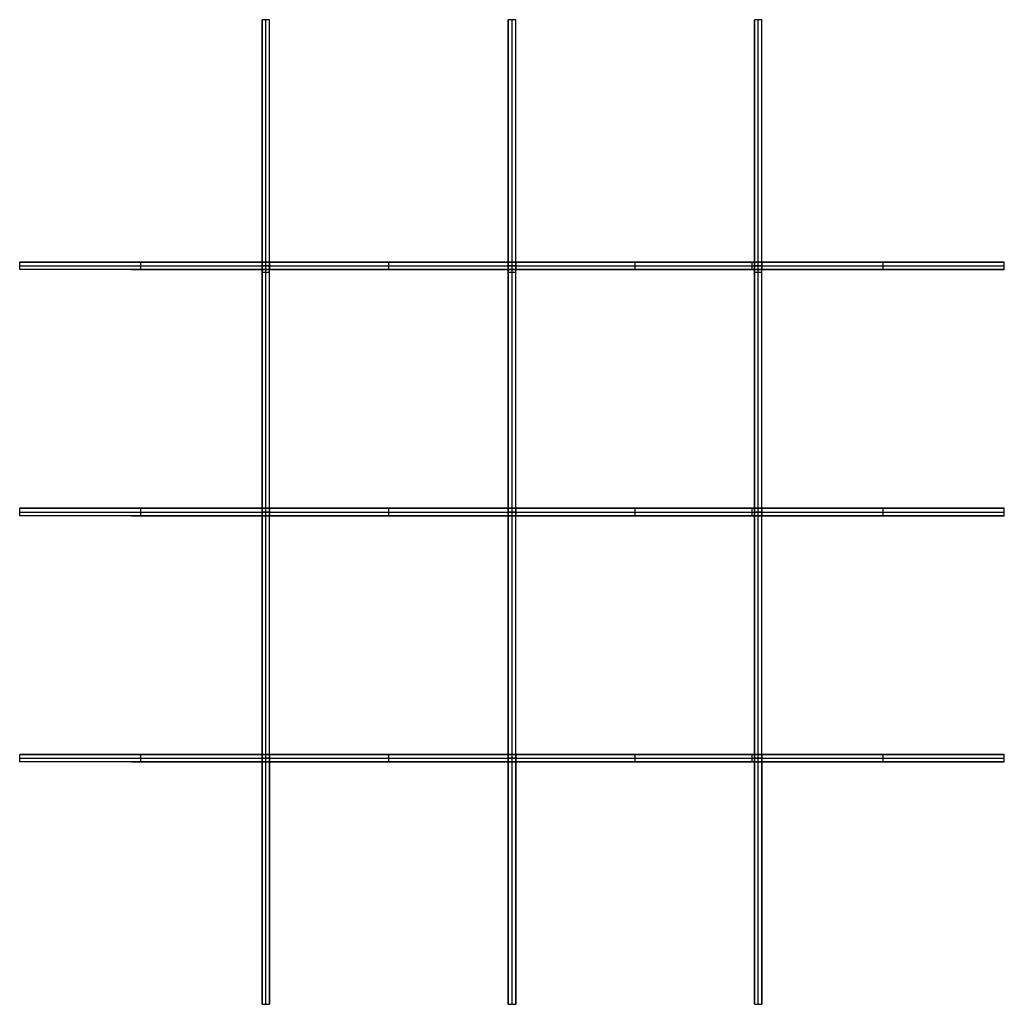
# Model space of a CAD drawing. Header units: millimetres. Extents: x -800 to 800, y -800 to 800.
import ezdxf

# ---------------------------------------------------------------- set-up
doc = ezdxf.new("R2010")
doc.units = ezdxf.units.MM
doc.layers.add('Default', color=7, linetype='Continuous', true_color=0x000000)

msp = doc.modelspace()

# ---------------------------------------------------------------- linework, layer by layer
at = {"layer": 'Default', "color": 39, "true_color": 0x493930}
for p, q in [((-400, -800, 250), (-400, 800, 250)), ((0, -800, 250), (0, 800, 250)), ((400, -800, 250), (400, 800, 250)), ((-406, 406.1, 0), (-406, 618.5, 0)), ((-394, 406.1, 0), (-394, 618.5, 0)), ((-6, 406.1, 0), (-6, 618.5, 0)), ((6, 406.1, 0), (6, 618.5, 0)), ((394, 406.1, 0), (394, 618.5, 0)), ((406, 406.1, 0), (406, 618.5, 0)), ((-406, 406.1, -75.9), (-394, 406.1, -75.9)), ((-400, 393.9, 0.1), (-400, 406.1, 0.1)), ((-400, 406.1, -151.9), (-400, 406.1, 0.2)), ((-6, 406.1, -75.9), (6, 406.1, -75.9)), ((0, 393.9, 0.1), (0, 406.1, 0.1)), ((0, 406.1, -151.9), (0, 406.1, 0.2)), ((394, 406.1, -75.9), (406, 406.1, -75.9)), ((400, 393.9, 0.1), (400, 406.1, 0.1)), ((400, 406.1, -151.9), (400, 406.1, 0.2)), ((-406, 400, 0.1), (-394, 400, 0.1)), ((-406, 6.1, 0), (-406, 393.9, 0)), ((-406, 393.9, -79), (-394, 393.9, -79)), ((-406, 390, -160), (-394, 390, -160)), ((-400, 393.9, 0.2), (-400, 393.9, -158.1)), ((-394, 6.1, 0), (-394, 393.9, 0)), ((-6, 400, 0.1), (6, 400, 0.1)), ((-6, 6.1, 0), (-6, 393.9, 0)), ((-6, 393.9, -79), (6, 393.9, -79)), ((-6, 390, -160), (6, 390, -160)), ((0, 393.9, 0.2), (0, 393.9, -158.1)), ((6, 6.1, 0), (6, 393.9, 0)), ((394, 400, 0.1), (406, 400, 0.1)), ((394, 6.1, 0), (394, 393.9, 0)), ((394, 393.9, -79), (406, 393.9, -79)), ((394, 390, -160), (406, 390, -160)), ((400, 393.9, 0.2), (400, 393.9, -158.1)), ((406, 6.1, 0), (406, 393.9, 0)), ((-406, 6.1, -124.9), (-394, 6.1, -124.9)), ((-406, 0, 250), (-394, 0, 250)), ((-406, 0, 0.2), (-406, 0, 250)), ((-406, 0, 0.1), (-394, 0, 0.1)), ((-400, -6.2, 0.1), (-400, 6.1, 0.1)), ((-400, 6.1, -250), (-400, 6.1, 0.2)), ((-394, 0, 0.2), (-394, 0, 250)), ((-6, 6.1, -124.9), (6, 6.1, -124.9)), ((-6, 0, 250), (6, 0, 250)), ((-6, 0, 0.2), (-6, 0, 250)), ((-6, 0, 0.1), (6, 0, 0.1)), ((0, -6.2, 0.1), (0, 6.1, 0.1)), ((0, 6.1, -250), (0, 6.1, 0.2)), ((6, 0, 0.2), (6, 0, 250)), ((394, 6.1, -124.9), (406, 6.1, -124.9)), ((394, 0, 250), (406, 0, 250)), ((394, 0, 0.2), (394, 0, 250)), ((394, 0, 0.1), (406, 0, 0.1)), ((400, -6.2, 0.1), (400, 6.1, 0.1)), ((400, 6.1, -250), (400, 6.1, 0.2)), ((406, 0, 0.2), (406, 0, 250)), ((-406, -393.9, 0), (-406, -6.2, 0)), ((-406, -6.2, -124.9), (-394, -6.2, -124.9)), ((-400, -6.2, 0.2), (-400, -6.2, -250)), ((-394, -393.9, 0), (-394, -6.2, 0)), ((-6, -393.9, 0), (-6, -6.2, 0)), ((-6, -6.2, -124.9), (6, -6.2, -124.9)), ((0, -6.2, 0.2), (0, -6.2, -250)), ((6, -393.9, 0), (6, -6.2, 0)), ((394, -393.9, 0), (394, -6.2, 0)), ((394, -6.2, -124.9), (406, -6.2, -124.9)), ((400, -6.2, 0.2), (400, -6.2, -250)), ((406, -393.9, 0), (406, -6.2, 0)), ((-406, -393.9, -79), (-394, -393.9, -79)), ((-406, -400, 0.1), (-394, -400, 0.1)), ((-400, -406.1, 0.1), (-400, -393.9, 0.1)), ((-400, -393.9, -158.1), (-400, -393.9, 0.2)), ((-6, -393.9, -79), (6, -393.9, -79)), ((-6, -400, 0.1), (6, -400, 0.1)), ((0, -406.1, 0.1), (0, -393.9, 0.1)), ((0, -393.9, -158.1), (0, -393.9, 0.2)), ((394, -393.9, -79), (406, -393.9, -79)), ((394, -400, 0.1), (406, -400, 0.1)), ((400, -406.1, 0.1), (400, -393.9, 0.1)), ((400, -393.9, -158.1), (400, -393.9, 0.2)), ((-406, -618.5, 0), (-406, -406.1, 0)), ((-406, -406.1, -75.9), (-394, -406.1, -75.9)), ((-400, -406.1, 0.2), (-400, -406.1, -151.9)), ((-394, -618.5, 0), (-394, -406.1, 0)), ((-6, -618.5, 0), (-6, -406.1, 0)), ((-6, -406.1, -75.9), (6, -406.1, -75.9)), ((0, -406.1, 0.2), (0, -406.1, -151.9)), ((6, -618.5, 0), (6, -406.1, 0)), ((394, -618.5, 0), (394, -406.1, 0)), ((394, -406.1, -75.9), (406, -406.1, -75.9)), ((400, -406.1, 0.2), (400, -406.1, -151.9)), ((406, -618.5, 0), (406, -406.1, 0))]:
    msp.add_line(p, q, dxfattribs=at)
at = {"layer": 'Default', "color": 49, "true_color": 0x514036}
for p, q in [((-618.5, 406), (-406.1, 406)), ((-603.1, 394, 250), (-603.1, 406, 250)), ((-406.1, 406, 124.9), (-406.1, 394, 124.9)), ((-400, 394, -0.1), (-400, 406, -0.1)), ((-393.9, 406), (-6.2, 406)), ((-393.9, 394, 124.9), (-393.9, 406, 124.9)), ((-200, 394, 250), (-200, 406, 250)), ((-6.2, 406, 124.9), (-6.2, 394, 124.9)), ((0, 406, -0.1), (0, 406, -250)), ((0, 394, -0.1), (0, 406, -0.1)), ((6.1, 406), (393.9, 406)), ((6.1, 394, 124.9), (6.1, 406, 124.9)), ((200, 394, 250), (200, 406, 250)), ((390, 406, -160), (390, 394, -160)), ((393.9, 406, 124.9), (393.9, 394, 124.9)), ((400, 394, -0.1), (400, 406, -0.1)), ((406.1, 406), (618.5, 406)), ((406.1, 394, 124.9), (406.1, 406, 124.9)), ((603.1, 394, 250), (603.1, 406, 250)), ((-800, 400, 250), (-406.1, 400, 250)), ((-618.5, 394), (-406.1, 394)), ((-393.9, 400, -0.1), (-406.1, 400, -0.1)), ((-406.1, 400, -0.2), (-406.1, 400, 250)), ((-393.9, 400, -0.2), (-393.9, 400, 250)), ((-393.9, 400, 250), (-6.2, 400, 250)), ((-393.9, 394), (-6.2, 394)), ((6.1, 400, -0.1), (-6.2, 400, -0.1)), ((-6.2, 400, -0.2), (-6.2, 400, 250)), ((0, 394, -0.1), (0, 394, -250)), ((6.1, 400, 250), (393.9, 400, 250)), ((6.1, 394), (393.9, 394)), ((6.1, 400, -0.2), (6.1, 400, 250)), ((406.1, 400, -0.1), (393.9, 400, -0.1)), ((393.9, 400, -0.2), (393.9, 400, 250)), ((406.1, 400, 250), (800, 400, 250)), ((406.1, 400, -0.2), (406.1, 400, 250)), ((406.1, 394), (618.5, 394)), ((-800, 0, 250), (-406.1, 0, 250)), ((-618.5, 6), (-406.1, 6)), ((-603.1, -6, 250), (-603.1, 6, 250)), ((-406.1, 6, 124.9), (-406.1, -6, 124.9)), ((-393.9, 0, -0.1), (-406.1, 0, -0.1)), ((-406.1, 0, -0.2), (-406.1, 0, 250)), ((-400, -6, -0.1), (-400, 6, -0.1)), ((-393.9, 6), (-6.2, 6)), ((-393.9, -6, 124.9), (-393.9, 6, 124.9)), ((-393.9, 0, -0.2), (-393.9, 0, 250)), ((-393.9, 0, 250), (-6.2, 0, 250)), ((-200, -6, 250), (-200, 6, 250)), ((-6.2, 6, 124.9), (-6.2, -6, 124.9)), ((6.1, 0, -0.1), (-6.2, 0, -0.1)), ((-6.2, 0, -0.2), (-6.2, 0, 250)), ((0, 6, -0.1), (0, 6, -250)), ((0, -6, -0.1), (0, 6, -0.1)), ((6.1, 6), (393.9, 6)), ((6.1, 0, 250), (393.9, 0, 250)), ((6.1, -6, 124.9), (6.1, 6, 124.9)), ((6.1, 0, -0.2), (6.1, 0, 250)), ((200, -6, 250), (200, 6, 250)), ((390, 6, -160), (390, -6, -160)), ((393.9, 6, 124.9), (393.9, -6, 124.9)), ((406.1, 0, -0.1), (393.9, 0, -0.1)), ((393.9, 0, -0.2), (393.9, 0, 250)), ((400, -6, -0.1), (400, 6, -0.1)), ((406.1, 6), (618.5, 6)), ((406.1, -6, 124.9), (406.1, 6, 124.9)), ((406.1, 0, 250), (800, 0, 250)), ((406.1, 0, -0.2), (406.1, 0, 250)), ((603.1, -6, 250), (603.1, 6, 250)), ((-618.5, -6), (-406.1, -6)), ((-393.9, -6), (-6.2, -6)), ((0, -6, -0.1), (0, -6, -250)), ((6.1, -6), (393.9, -6)), ((406.1, -6), (618.5, -6)), ((-800, -400, 250), (-406.1, -400, 250)), ((-618.5, -394), (-406.1, -394)), ((-603.1, -406, 250), (-603.1, -394, 250)), ((-406.1, -394, 124.9), (-406.1, -406, 124.9)), ((-393.9, -400, -0.1), (-406.1, -400, -0.1)), ((-406.1, -400, -0.2), (-406.1, -400, 250)), ((-400, -406, -0.1), (-400, -394, -0.1)), ((-393.9, -394), (-6.2, -394)), ((-393.9, -406, 124.9), (-393.9, -394, 124.9)), ((-393.9, -400, -0.2), (-393.9, -400, 250)), ((-393.9, -400, 250), (-6.2, -400, 250)), ((-200, -406, 250), (-200, -394, 250)), ((-6.2, -394, 124.9), (-6.2, -406, 124.9)), ((6.1, -400, -0.1), (-6.2, -400, -0.1)), ((-6.2, -400, -0.2), (-6.2, -400, 250)), ((0, -394, -0.1), (0, -394, -250)), ((0, -406, -0.1), (0, -394, -0.1)), ((6.1, -394), (393.9, -394)), ((6.1, -400, 250), (393.9, -400, 250)), ((6.1, -406, 124.9), (6.1, -394, 124.9)), ((6.1, -400, -0.2), (6.1, -400, 250)), ((200, -406, 250), (200, -394, 250)), ((390, -394, -160), (390, -406, -160)), ((393.9, -394, 124.9), (393.9, -406, 124.9)), ((406.1, -400, -0.1), (393.9, -400, -0.1)), ((393.9, -400, -0.2), (393.9, -400, 250)), ((400, -406, -0.1), (400, -394, -0.1)), ((406.1, -394), (618.5, -394)), ((406.1, -406, 124.9), (406.1, -394, 124.9)), ((406.1, -400, 250), (800, -400, 250)), ((406.1, -400, -0.2), (406.1, -400, 250)), ((603.1, -406, 250), (603.1, -394, 250)), ((-618.5, -406), (-406.1, -406)), ((-393.9, -406), (-6.2, -406)), ((0, -406, -0.1), (0, -406, -250)), ((6.1, -406), (393.9, -406)), ((406.1, -406), (618.5, -406))]:
    msp.add_line(p, q, dxfattribs=at)
at = {"layer": 'Default', "color": 39, "true_color": 0x493930, "extrusion": (1, 0, 0)}
for centre, start, end in [((0, 640, -406), 297.1517, 334.0108), ((0, 640, -394), 297.1517, 334.0108), ((0, 640, -6), 297.1517, 334.0108), ((0, 640, 6), 297.1517, 334.0108), ((0, 640, 394), 297.1517, 334.0108), ((0, 640, 406), 297.1517, 334.0108), ((0, 640, -400), 297.1517, 334.0108), ((0, 640), 297.1517, 334.0108), ((0, 640, 400), 297.1517, 334.0108), ((0, 640, -406), 270.3959, 296.2653), ((0, 640, -400), 270.3959, 296.2653), ((0, 640, -394), 270.3959, 296.2653), ((0, 640, -6), 270.3959, 296.2653), ((0, 640), 270.3959, 296.2653), ((0, 640, 6), 270.3959, 296.2653), ((0, 640, 394), 270.3959, 296.2653), ((0, 640, 400), 270.3959, 296.2653), ((0, 640, 406), 270.3959, 296.2653), ((0, 640, -406), 243.7347, 269.6041), ((0, 640, -400), 243.7347, 269.6041), ((0, 640, -394), 243.7347, 269.6041), ((0, 640, -6), 243.7347, 269.6041), ((0, 640), 243.7347, 269.6041), ((0, 640, 6), 243.7347, 269.6041), ((0, 640, 394), 243.7347, 269.6041), ((0, 640, 400), 243.7347, 269.6041), ((0, 640, 406), 243.7347, 269.6041), ((0, 640, -406), 205.9892, 242.8483), ((0, 640, -400), 205.9892, 242.8483), ((0, 640, -6), 205.9892, 242.8483), ((0, 640), 205.9892, 242.8483), ((0, 640, 394), 205.9892, 242.8483), ((0, 640, 400), 205.9892, 242.8483)]:
    msp.add_arc(centre, 890, start, end, dxfattribs=at)
at = {"layer": 'Default', "color": 49, "true_color": 0x514036, "extrusion": (0, -1, 0)}
for centre in [(0, 640, -406), (0, 640, -400), (0, 640, -6), (0, 640), (0, 640, 394), (0, 640, 400)]:
    msp.add_arc(centre, 890, 205.9892, 334.0108, dxfattribs=at)
at = {"layer": 'Default', "color": 49, "true_color": 0x514036, "extrusion": (0, 1, 0)}
for centre in [(0, 640, 394), (0, 640, -6), (0, 640, -406)]:
    msp.add_arc(centre, 890, 205.9892, 334.0108, dxfattribs=at)
at = {"layer": 'Default', "color": 39, "true_color": 0x493930, "extrusion": (-1, 0, 0)}
for centre in [(0, 640, 394), (0, 640, -6), (0, 640, -406)]:
    msp.add_arc(centre, 890, 297.1517, 334.0108, dxfattribs=at)
at = {"layer": 'Default', "color": 39, "true_color": 0x493930}
for points in [[(-406, 800, 250), (-406, 0, 250), (-406, -800, 250)], [(-394, 800, 250), (-400, 800, 250), (-406, 800, 250)], [(-394, -800, 250), (-394, 0, 250), (-394, 800, 250)], [(-6, 800, 250), (-6, 0, 250), (-6, -800, 250)], [(6, 800, 250), (0, 800, 250), (-6, 800, 250)], [(6, -800, 250), (6, 0, 250), (6, 800, 250)], [(394, 800, 250), (394, 0, 250), (394, -800, 250)], [(406, 800, 250), (400, 800, 250), (394, 800, 250)], [(406, -800, 250), (406, 0, 250), (406, 800, 250)], [(-406, 406.1, 0.1), (-406, 406.1, -75.9), (-406, 406.1, -151.9)], [(-394, 406.1, 0.1), (-400, 406.1, 0.1), (-406, 406.1, 0.1)], [(-394, 406.1, -151.9), (-400, 406.1, -151.9), (-406, 406.1, -151.9)], [(-406, 393.9, 0.1), (-406, 400, 0.1), (-406, 406.1, 0.1)], [(-394, 393.9, 0.1), (-394, 400, 0.1), (-394, 406.1, 0.1)], [(-394, 406.1, 0.1), (-394, 406.1, -75.9), (-394, 406.1, -151.9)], [(-6, 406.1, 0.1), (-6, 406.1, -75.9), (-6, 406.1, -151.9)], [(6, 406.1, 0.1), (0, 406.1, 0.1), (-6, 406.1, 0.1)], [(6, 406.1, -151.9), (0, 406.1, -151.9), (-6, 406.1, -151.9)], [(-6, 393.9, 0.1), (-6, 400, 0.1), (-6, 406.1, 0.1)], [(6, 393.9, 0.1), (6, 400, 0.1), (6, 406.1, 0.1)], [(6, 406.1, 0.1), (6, 406.1, -75.9), (6, 406.1, -151.9)], [(394, 406.1, 0.1), (394, 406.1, -75.9), (394, 406.1, -151.9)], [(406, 406.1, 0.1), (400, 406.1, 0.1), (394, 406.1, 0.1)], [(406, 406.1, -151.9), (400, 406.1, -151.9), (394, 406.1, -151.9)], [(394, 393.9, 0.1), (394, 400, 0.1), (394, 406.1, 0.1)], [(406, 393.9, 0.1), (406, 400, 0.1), (406, 406.1, 0.1)], [(406, 406.1, 0.1), (406, 406.1, -75.9), (406, 406.1, -151.9)], [(-406, 393.9, -158.1), (-406, 393.9, -79), (-406, 393.9, 0.1)], [(-406, 393.9, -158.1), (-400, 393.9, -158.1), (-394, 393.9, -158.1)], [(-394, 393.9, 0.1), (-400, 393.9, 0.1), (-406, 393.9, 0.1)], [(-394, 393.9, -158.1), (-394, 393.9, -79), (-394, 393.9, 0.1)], [(-6, 393.9, -158.1), (-6, 393.9, -79), (-6, 393.9, 0.1)], [(-6, 393.9, -158.1), (0, 393.9, -158.1), (6, 393.9, -158.1)], [(6, 393.9, 0.1), (0, 393.9, 0.1), (-6, 393.9, 0.1)], [(6, 393.9, -158.1), (6, 393.9, -79), (6, 393.9, 0.1)], [(394, 393.9, -158.1), (394, 393.9, -79), (394, 393.9, 0.1)], [(394, 393.9, -158.1), (400, 393.9, -158.1), (406, 393.9, -158.1)], [(406, 393.9, 0.1), (400, 393.9, 0.1), (394, 393.9, 0.1)], [(406, 393.9, -158.1), (406, 393.9, -79), (406, 393.9, 0.1)], [(-406, 6.1, 0.1), (-406, 6.1, -124.9), (-406, 6.1, -250)], [(-406, -6.2, 0.1), (-406, 0, 0.1), (-406, 6.1, 0.1)], [(-394, 6.1, 0.1), (-400, 6.1, 0.1), (-406, 6.1, 0.1)], [(-394, 6.1, -250), (-400, 6.1, -250), (-406, 6.1, -250)], [(-394, -6.2, 0.1), (-394, 0, 0.1), (-394, 6.1, 0.1)], [(-394, 6.1, 0.1), (-394, 6.1, -124.9), (-394, 6.1, -250)], [(-6, 6.1, 0.1), (-6, 6.1, -124.9), (-6, 6.1, -250)], [(-6, -6.2, 0.1), (-6, 0, 0.1), (-6, 6.1, 0.1)], [(6, 6.1, 0.1), (0, 6.1, 0.1), (-6, 6.1, 0.1)], [(6, 6.1, -250), (0, 6.1, -250), (-6, 6.1, -250)], [(6, -6.2, 0.1), (6, 0, 0.1), (6, 6.1, 0.1)], [(6, 6.1, 0.1), (6, 6.1, -124.9), (6, 6.1, -250)], [(394, 6.1, 0.1), (394, 6.1, -124.9), (394, 6.1, -250)], [(394, -6.2, 0.1), (394, 0, 0.1), (394, 6.1, 0.1)], [(406, 6.1, 0.1), (400, 6.1, 0.1), (394, 6.1, 0.1)], [(406, 6.1, -250), (400, 6.1, -250), (394, 6.1, -250)], [(406, -6.2, 0.1), (406, 0, 0.1), (406, 6.1, 0.1)], [(406, 6.1, 0.1), (406, 6.1, -124.9), (406, 6.1, -250)], [(-406, -6.2, -250), (-406, -6.2, -124.9), (-406, -6.2, 0.1)], [(-406, -6.2, -250), (-400, -6.2, -250), (-394, -6.2, -250)], [(-394, -6.2, 0.1), (-400, -6.2, 0.1), (-406, -6.2, 0.1)], [(-394, -6.2, -250), (-394, -6.2, -124.9), (-394, -6.2, 0.1)], [(-6, -6.2, -250), (-6, -6.2, -124.9), (-6, -6.2, 0.1)], [(-6, -6.2, -250), (0, -6.2, -250), (6, -6.2, -250)], [(6, -6.2, 0.1), (0, -6.2, 0.1), (-6, -6.2, 0.1)], [(6, -6.2, -250), (6, -6.2, -124.9), (6, -6.2, 0.1)], [(394, -6.2, -250), (394, -6.2, -124.9), (394, -6.2, 0.1)], [(394, -6.2, -250), (400, -6.2, -250), (406, -6.2, -250)], [(406, -6.2, 0.1), (400, -6.2, 0.1), (394, -6.2, 0.1)], [(406, -6.2, -250), (406, -6.2, -124.9), (406, -6.2, 0.1)], [(-406, -393.9, 0.1), (-406, -393.9, -79), (-406, -393.9, -158.1)], [(-394, -393.9, 0.1), (-400, -393.9, 0.1), (-406, -393.9, 0.1)], [(-394, -393.9, -158.1), (-400, -393.9, -158.1), (-406, -393.9, -158.1)], [(-406, -406.1, 0.1), (-406, -400, 0.1), (-406, -393.9, 0.1)], [(-394, -393.9, 0.1), (-394, -393.9, -79), (-394, -393.9, -158.1)], [(-394, -406.1, 0.1), (-394, -400, 0.1), (-394, -393.9, 0.1)], [(-6, -393.9, 0.1), (-6, -393.9, -79), (-6, -393.9, -158.1)], [(6, -393.9, 0.1), (0, -393.9, 0.1), (-6, -393.9, 0.1)], [(6, -393.9, -158.1), (0, -393.9, -158.1), (-6, -393.9, -158.1)], [(-6, -406.1, 0.1), (-6, -400, 0.1), (-6, -393.9, 0.1)], [(6, -393.9, 0.1), (6, -393.9, -79), (6, -393.9, -158.1)], [(6, -406.1, 0.1), (6, -400, 0.1), (6, -393.9, 0.1)], [(394, -393.9, 0.1), (394, -393.9, -79), (394, -393.9, -158.1)], [(406, -393.9, 0.1), (400, -393.9, 0.1), (394, -393.9, 0.1)], [(406, -393.9, -158.1), (400, -393.9, -158.1), (394, -393.9, -158.1)], [(394, -406.1, 0.1), (394, -400, 0.1), (394, -393.9, 0.1)], [(406, -393.9, 0.1), (406, -393.9, -79), (406, -393.9, -158.1)], [(406, -406.1, 0.1), (406, -400, 0.1), (406, -393.9, 0.1)], [(-406, -406.1, -151.9), (-406, -406.1, -75.9), (-406, -406.1, 0.1)], [(-406, -406.1, 0.1), (-400, -406.1, 0.1), (-394, -406.1, 0.1)], [(-406, -406.1, -151.9), (-400, -406.1, -151.9), (-394, -406.1, -151.9)], [(-394, -406.1, -151.9), (-394, -406.1, -75.9), (-394, -406.1, 0.1)], [(-6, -406.1, -151.9), (-6, -406.1, -75.9), (-6, -406.1, 0.1)], [(-6, -406.1, 0.1), (0, -406.1, 0.1), (6, -406.1, 0.1)], [(-6, -406.1, -151.9), (0, -406.1, -151.9), (6, -406.1, -151.9)], [(6, -406.1, -151.9), (6, -406.1, -75.9), (6, -406.1, 0.1)], [(394, -406.1, -151.9), (394, -406.1, -75.9), (394, -406.1, 0.1)], [(394, -406.1, 0.1), (400, -406.1, 0.1), (406, -406.1, 0.1)], [(394, -406.1, -151.9), (400, -406.1, -151.9), (406, -406.1, -151.9)], [(406, -406.1, -151.9), (406, -406.1, -75.9), (406, -406.1, 0.1)], [(-406, -800, 250), (-400, -800, 250), (-394, -800, 250)], [(-6, -800, 250), (0, -800, 250), (6, -800, 250)], [(394, -800, 250), (400, -800, 250), (406, -800, 250)]]:
    msp.add_open_spline(points, degree=2, dxfattribs=at)
at = {"layer": 'Default', "color": 49, "true_color": 0x514036}
for points in [[(-406.1, 406, 250), (-603.1, 406, 250), (-800, 406, 250)], [(-800, 394, 250), (-800, 400, 250), (-800, 406, 250)], [(-406.1, 406, -0.1), (-406.1, 406, 124.9), (-406.1, 406, 250)], [(-406.1, 394, -0.1), (-406.1, 400, -0.1), (-406.1, 406, -0.1)], [(-406.1, 394, 250), (-406.1, 400, 250), (-406.1, 406, 250)], [(-393.9, 406, -0.1), (-400, 406, -0.1), (-406.1, 406, -0.1)], [(-393.9, 406, 250), (-393.9, 406, 124.9), (-393.9, 406, -0.1)], [(-6.2, 406, 250), (-200, 406, 250), (-393.9, 406, 250)], [(-393.9, 406, -0.1), (-393.9, 400, -0.1), (-393.9, 394, -0.1)], [(-393.9, 406, 250), (-393.9, 400, 250), (-393.9, 394, 250)], [(-6.2, 406, -0.1), (-6.2, 406, 124.9), (-6.2, 406, 250)], [(6.1, 406, -0.1), (0, 406, -0.1), (-6.2, 406, -0.1)], [(-6.2, 394, -0.1), (-6.2, 400, -0.1), (-6.2, 406, -0.1)], [(-6.2, 394, 250), (-6.2, 400, 250), (-6.2, 406, 250)], [(6.1, 406, 250), (6.1, 406, 124.9), (6.1, 406, -0.1)], [(6.1, 406, -0.1), (6.1, 400, -0.1), (6.1, 394, -0.1)], [(6.1, 406, 250), (6.1, 400, 250), (6.1, 394, 250)], [(393.9, 406, 250), (200, 406, 250), (6.1, 406, 250)], [(393.9, 406, -0.1), (393.9, 406, 124.9), (393.9, 406, 250)], [(393.9, 394, -0.1), (393.9, 400, -0.1), (393.9, 406, -0.1)], [(393.9, 394, 250), (393.9, 400, 250), (393.9, 406, 250)], [(406.1, 406, -0.1), (400, 406, -0.1), (393.9, 406, -0.1)], [(800, 406, 250), (603.1, 406, 250), (406.1, 406, 250)], [(406.1, 406, 250), (406.1, 400, 250), (406.1, 394, 250)], [(406.1, 406, 250), (406.1, 406, 124.9), (406.1, 406, -0.1)], [(406.1, 406, -0.1), (406.1, 400, -0.1), (406.1, 394, -0.1)], [(800, 394, 250), (800, 400, 250), (800, 406, 250)], [(-406.1, 394, 250), (-603.1, 394, 250), (-800, 394, 250)], [(-406.1, 394, -0.1), (-406.1, 394, 124.9), (-406.1, 394, 250)], [(-393.9, 394, -0.1), (-400, 394, -0.1), (-406.1, 394, -0.1)], [(-6.2, 394, 250), (-200, 394, 250), (-393.9, 394, 250)], [(-393.9, 394, 250), (-393.9, 394, 124.9), (-393.9, 394, -0.1)], [(6.1, 394, -0.1), (0, 394, -0.1), (-6.2, 394, -0.1)], [(-6.2, 394, -0.1), (-6.2, 394, 124.9), (-6.2, 394, 250)], [(6.1, 394, 250), (6.1, 394, 124.9), (6.1, 394, -0.1)], [(393.9, 394, 250), (200, 394, 250), (6.1, 394, 250)], [(393.9, 394, -0.1), (393.9, 394, 124.9), (393.9, 394, 250)], [(406.1, 394, -0.1), (400, 394, -0.1), (393.9, 394, -0.1)], [(406.1, 394, 250), (603.1, 394, 250), (800, 394, 250)], [(406.1, 394, 250), (406.1, 394, 124.9), (406.1, 394, -0.1)], [(-406.1, 6, 250), (-603.1, 6, 250), (-800, 6, 250)], [(-800, -6, 250), (-800, 0, 250), (-800, 6, 250)], [(-406.1, 6, -0.1), (-406.1, 6, 124.9), (-406.1, 6, 250)], [(-406.1, -6, -0.1), (-406.1, 0, -0.1), (-406.1, 6, -0.1)], [(-406.1, -6, 250), (-406.1, 0, 250), (-406.1, 6, 250)], [(-393.9, 6, -0.1), (-400, 6, -0.1), (-406.1, 6, -0.1)], [(-393.9, 6, 250), (-393.9, 6, 124.9), (-393.9, 6, -0.1)], [(-6.2, 6, 250), (-200, 6, 250), (-393.9, 6, 250)], [(-393.9, 6, -0.1), (-393.9, 0, -0.1), (-393.9, -6, -0.1)], [(-393.9, 6, 250), (-393.9, 0, 250), (-393.9, -6, 250)], [(-6.2, 6, -0.1), (-6.2, 6, 124.9), (-6.2, 6, 250)], [(6.1, 6, -0.1), (0, 6, -0.1), (-6.2, 6, -0.1)], [(-6.2, -6, -0.1), (-6.2, 0, -0.1), (-6.2, 6, -0.1)], [(-6.2, -6, 250), (-6.2, 0, 250), (-6.2, 6, 250)], [(6.1, 6, 250), (6.1, 6, 124.9), (6.1, 6, -0.1)], [(6.1, 6, -0.1), (6.1, 0, -0.1), (6.1, -6, -0.1)], [(6.1, 6, 250), (6.1, 0, 250), (6.1, -6, 250)], [(393.9, 6, 250), (200, 6, 250), (6.1, 6, 250)], [(393.9, 6, -0.1), (393.9, 6, 124.9), (393.9, 6, 250)], [(393.9, -6, -0.1), (393.9, 0, -0.1), (393.9, 6, -0.1)], [(393.9, -6, 250), (393.9, 0, 250), (393.9, 6, 250)], [(406.1, 6, -0.1), (400, 6, -0.1), (393.9, 6, -0.1)], [(800, 6, 250), (603.1, 6, 250), (406.1, 6, 250)], [(406.1, 6, 250), (406.1, 0, 250), (406.1, -6, 250)], [(406.1, 6, 250), (406.1, 6, 124.9), (406.1, 6, -0.1)], [(406.1, 6, -0.1), (406.1, 0, -0.1), (406.1, -6, -0.1)], [(800, -6, 250), (800, 0, 250), (800, 6, 250)], [(-406.1, -6, 250), (-603.1, -6, 250), (-800, -6, 250)], [(-406.1, -6, -0.1), (-406.1, -6, 124.9), (-406.1, -6, 250)], [(-393.9, -6, -0.1), (-400, -6, -0.1), (-406.1, -6, -0.1)], [(-6.2, -6, 250), (-200, -6, 250), (-393.9, -6, 250)], [(-393.9, -6, 250), (-393.9, -6, 124.9), (-393.9, -6, -0.1)], [(6.1, -6, -0.1), (0, -6, -0.1), (-6.2, -6, -0.1)], [(-6.2, -6, -0.1), (-6.2, -6, 124.9), (-6.2, -6, 250)], [(6.1, -6, 250), (6.1, -6, 124.9), (6.1, -6, -0.1)], [(393.9, -6, 250), (200, -6, 250), (6.1, -6, 250)], [(393.9, -6, -0.1), (393.9, -6, 124.9), (393.9, -6, 250)], [(406.1, -6, -0.1), (400, -6, -0.1), (393.9, -6, -0.1)], [(406.1, -6, 250), (603.1, -6, 250), (800, -6, 250)], [(406.1, -6, 250), (406.1, -6, 124.9), (406.1, -6, -0.1)], [(-406.1, -394, 250), (-603.1, -394, 250), (-800, -394, 250)], [(-800, -406, 250), (-800, -400, 250), (-800, -394, 250)], [(-406.1, -394, -0.1), (-406.1, -394, 124.9), (-406.1, -394, 250)], [(-406.1, -406, -0.1), (-406.1, -400, -0.1), (-406.1, -394, -0.1)], [(-406.1, -406, 250), (-406.1, -400, 250), (-406.1, -394, 250)], [(-393.9, -394, -0.1), (-400, -394, -0.1), (-406.1, -394, -0.1)], [(-393.9, -394, 250), (-393.9, -394, 124.9), (-393.9, -394, -0.1)], [(-6.2, -394, 250), (-200, -394, 250), (-393.9, -394, 250)], [(-393.9, -394, -0.1), (-393.9, -400, -0.1), (-393.9, -406, -0.1)], [(-393.9, -394, 250), (-393.9, -400, 250), (-393.9, -406, 250)], [(-6.2, -394, -0.1), (-6.2, -394, 124.9), (-6.2, -394, 250)], [(6.1, -394, -0.1), (0, -394, -0.1), (-6.2, -394, -0.1)], [(-6.2, -406, -0.1), (-6.2, -400, -0.1), (-6.2, -394, -0.1)], [(-6.2, -406, 250), (-6.2, -400, 250), (-6.2, -394, 250)], [(6.1, -394, 250), (6.1, -394, 124.9), (6.1, -394, -0.1)], [(6.1, -394, -0.1), (6.1, -400, -0.1), (6.1, -406, -0.1)], [(6.1, -394, 250), (6.1, -400, 250), (6.1, -406, 250)], [(393.9, -394, 250), (200, -394, 250), (6.1, -394, 250)], [(393.9, -394, -0.1), (393.9, -394, 124.9), (393.9, -394, 250)], [(393.9, -406, -0.1), (393.9, -400, -0.1), (393.9, -394, -0.1)], [(393.9, -406, 250), (393.9, -400, 250), (393.9, -394, 250)], [(406.1, -394, -0.1), (400, -394, -0.1), (393.9, -394, -0.1)], [(800, -394, 250), (603.1, -394, 250), (406.1, -394, 250)], [(406.1, -394, 250), (406.1, -400, 250), (406.1, -406, 250)], [(406.1, -394, 250), (406.1, -394, 124.9), (406.1, -394, -0.1)], [(406.1, -394, -0.1), (406.1, -400, -0.1), (406.1, -406, -0.1)], [(800, -406, 250), (800, -400, 250), (800, -394, 250)], [(-406.1, -406, 250), (-603.1, -406, 250), (-800, -406, 250)], [(-406.1, -406, -0.1), (-406.1, -406, 124.9), (-406.1, -406, 250)], [(-393.9, -406, -0.1), (-400, -406, -0.1), (-406.1, -406, -0.1)], [(-6.2, -406, 250), (-200, -406, 250), (-393.9, -406, 250)], [(-393.9, -406, 250), (-393.9, -406, 124.9), (-393.9, -406, -0.1)], [(6.1, -406, -0.1), (0, -406, -0.1), (-6.2, -406, -0.1)], [(-6.2, -406, -0.1), (-6.2, -406, 124.9), (-6.2, -406, 250)], [(6.1, -406, 250), (6.1, -406, 124.9), (6.1, -406, -0.1)], [(393.9, -406, 250), (200, -406, 250), (6.1, -406, 250)], [(393.9, -406, -0.1), (393.9, -406, 124.9), (393.9, -406, 250)], [(406.1, -406, -0.1), (400, -406, -0.1), (393.9, -406, -0.1)], [(406.1, -406, 250), (603.1, -406, 250), (800, -406, 250)], [(406.1, -406, 250), (406.1, -406, 124.9), (406.1, -406, -0.1)]]:
    msp.add_open_spline(points, degree=2, dxfattribs=at)

doc.saveas('drawing.dxf')
